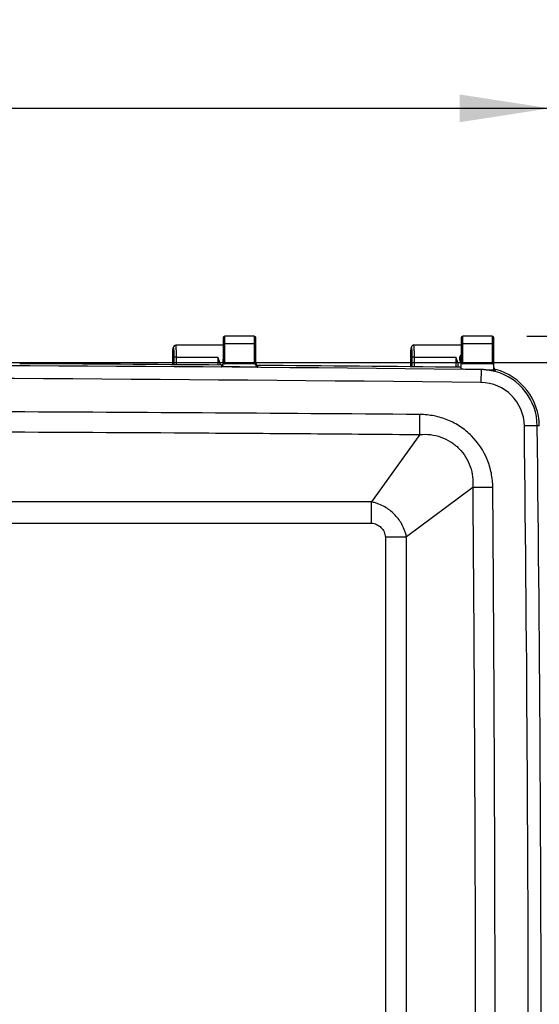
# Model space of a CAD drawing. Header units: inches. Extents: x 2 to 86, y 2 to 66.
# Tile 7 of 34: x 25.8 to 31.8, y 27 to 38.3. Entities that reach past the tile are written whole.
import ezdxf

# ---------------------------------------------------------------- set-up
doc = ezdxf.new("R2010")
doc.units = ezdxf.units.IN
doc.header["$LTSCALE"] = 8
doc.header["$MEASUREMENT"] = 0
doc.layers.add('DIMENSIONS', color=140, linetype='Continuous', lineweight=25)
doc.styles.add('SLDTEXTSTYLE0', font='TXT', dxfattribs={"width": 0.7})
doc.dimstyles.new('SLDDIMSTYLE0', dxfattribs={"dimtxt": 0.679688, "dimasz": 1.04, "dimexe": 0, "dimexo": 0.0625, "dimgap": 0.169922, "dimtad": 0, "dimtih": 1, "dimtoh": 1, "dimrnd": 1e-09, "dimzin": 12, "dimdsep": 46, "dimtxsty": 'SLDTEXTSTYLE0', "dimsah": 1, "dimcen": 0.09, "dimadec": 0, "dimazin": 3, "dimtfac": 1, "dimtofl": 0, "dimtmove": 0, "dimatfit": 3, "dimfxl": 0, "dimfrac": 2, "dimtolj": 1, "dimtzin": 12, "dimarcsym": 0})

# ---------------------------------------------------------------- blocks, each defined once
blk = doc.blocks.new('_D_3')
at = {"layer": 'DIMENSIONS'}
for p, q in [((21.273, 34.366), (35.129, 34.366)), ((34.129, 34.366), (34.129, 26.618)), ((32.836, 25.386), (32.608, 25.386)), ((32.608, 25.386), (32.608, 24.306)), ((35.421, 25.386), (35.65, 25.386)), ((35.65, 25.386), (35.65, 24.306)), ((32.608, 24.306), (32.836, 24.306)), ((35.65, 24.306), (35.421, 24.306)), ((34.129, 16.947), (34.129, 24.153)), ((21.78, 16.947), (35.129, 16.947))]:
    blk.add_line(p, q, dxfattribs=at)
for points in [[(34.129, 34.366), (33.969, 33.326), (34.289, 33.326)], [(34.129, 16.947), (34.289, 17.987), (33.969, 17.987)]]:
    blk.add_solid(points, dxfattribs=at)
at = {"layer": 'DIMENSIONS', "char_height": 0.6667, "attachment_point": 1, "style": 'SLDTEXTSTYLE0'}
for s, insert in [('17.42', (32.836, 26.397)), ('442.5', (32.836, 25.165))]:
    blk.add_mtext(s, dxfattribs=dict(at, insert=insert))
blk = doc.blocks.new('_D_4')
at = {"layer": 'DIMENSIONS'}
for p, q in [((31.633, 34.67), (38.798, 34.67)), ((37.798, 34.67), (37.798, 26.618)), ((36.505, 25.386), (36.277, 25.386)), ((36.277, 25.386), (36.277, 24.306)), ((39.091, 25.386), (39.319, 25.386)), ((39.319, 25.386), (39.319, 24.306)), ((36.277, 24.306), (36.505, 24.306)), ((39.319, 24.306), (39.091, 24.306)), ((37.798, 15.947), (37.798, 24.153)), ((20.723, 15.947), (38.798, 15.947))]:
    blk.add_line(p, q, dxfattribs=at)
for points in [[(37.798, 34.67), (37.638, 33.63), (37.958, 33.63)], [(37.798, 15.947), (37.958, 16.987), (37.638, 16.987)]]:
    blk.add_solid(points, dxfattribs=at)
at = {"layer": 'DIMENSIONS', "char_height": 0.6667, "attachment_point": 1, "style": 'SLDTEXTSTYLE0'}
for s, insert in [('18.72', (36.505, 26.397)), ('475.6', (36.505, 25.165))]:
    blk.add_mtext(s, dxfattribs=dict(at, insert=insert))
blk = doc.blocks.new('_D_5')
at = {"layer": 'DIMENSIONS'}
for p, q in [((8.749, 26.06), (8.749, 38.301)), ((31.897, 26.06), (31.897, 38.301)), ((8.749, 37.301), (18.606, 37.301)), ((19.527, 37.301), (19.299, 37.301)), ((19.299, 37.301), (19.299, 36.221)), ((22.112, 37.301), (22.34, 37.301)), ((22.34, 37.301), (22.34, 36.221)), ((31.897, 37.301), (23.033, 37.301)), ((19.299, 36.221), (19.527, 36.221)), ((22.34, 36.221), (22.112, 36.221))]:
    blk.add_line(p, q, dxfattribs=at)
for points in [[(8.749, 37.301), (9.789, 37.141), (9.789, 37.461)], [(31.897, 37.301), (30.857, 37.461), (30.857, 37.141)]]:
    blk.add_solid(points, dxfattribs=at)
at = {"layer": 'DIMENSIONS', "char_height": 0.6667, "attachment_point": 1, "style": 'SLDTEXTSTYLE0'}
for s, insert in [('23.15', (19.527, 38.313)), ('588.0', (19.527, 37.08))]:
    blk.add_mtext(s, dxfattribs=dict(at, insert=insert))

msp = doc.modelspace()

# ---------------------------------------------------------------- linework, layer by layer
for p, q in [((28.123, 34.65), (28.123, 34.569)), ((28.123, 34.569), (28.123, 34.406)), ((28.483, 34.67), (28.143, 34.67)), ((28.143, 34.583), (28.143, 34.67)), ((28.143, 34.351), (28.143, 34.583)), ((28.483, 34.583), (28.143, 34.583)), ((28.483, 34.67), (28.483, 34.583)), ((28.483, 34.583), (28.483, 34.351)), ((28.503, 34.569), (28.503, 34.65)), ((28.503, 34.406), (28.503, 34.569)), ((30.873, 34.65), (30.873, 34.569)), ((30.873, 34.569), (30.873, 34.406)), ((31.233, 34.67), (30.893, 34.67)), ((30.893, 34.583), (30.893, 34.67)), ((30.893, 34.351), (30.893, 34.583)), ((31.233, 34.583), (30.893, 34.583)), ((31.233, 34.67), (31.233, 34.583)), ((31.233, 34.583), (31.233, 34.351)), ((31.253, 34.569), (31.253, 34.65)), ((31.253, 34.406), (31.253, 34.569)), ((27.548, 34.536), (27.548, 34.34)), ((27.578, 34.566), (27.577, 34.563)), ((28.123, 34.566), (27.578, 34.566)), ((30.298, 34.536), (30.298, 34.316)), ((30.329, 34.564), (30.313, 34.563)), ((30.329, 34.563), (30.328, 34.566)), ((30.873, 34.566), (30.328, 34.566)), ((27.541, 34.34), (27.541, 34.424)), ((27.554, 34.424), (27.555, 34.34)), ((27.584, 34.427), (28.061, 34.427)), ((27.585, 34.34), (27.584, 34.427)), ((28.061, 34.427), (28.061, 34.336)), ((28.123, 34.339), (28.123, 34.406)), ((28.483, 34.351), (28.143, 34.351)), ((28.503, 34.335), (28.503, 34.406)), ((30.291, 34.316), (30.291, 34.424)), ((30.304, 34.424), (30.305, 34.316)), ((30.334, 34.427), (30.811, 34.427)), ((30.335, 34.316), (30.334, 34.427)), ((30.811, 34.427), (30.811, 34.311)), ((30.873, 34.287), (30.873, 34.406)), ((31.233, 34.351), (30.893, 34.351)), ((31.253, 34.28), (31.253, 34.406)), ((28.103, 34.336), (28.103, 34.316)), ((28.523, 34.312), (28.523, 34.333)), ((30.841, 34.311), (30.841, 34.335)), ((30.842, 34.311), (30.841, 34.335)), ((31.104, 34.284), (31.102, 34.135)), ((31.253, 34.278), (31.177, 34.278)), ((31.268, 34.286), (31.268, 34.286)), ((31.753, 33.635), (31.604, 33.633)), ((31.777, 33.635), (31.753, 33.635)), ((30.396, 33.534), (29.837, 32.756)), ((31.007, 32.921), (30.243, 32.351))]:
    msp.add_line(p, q)
at = {"flags": 128}
for points in [[(28.143, 34.583), (28.139, 34.582), (28.135, 34.582), (28.132, 34.58), (28.129, 34.579), (28.126, 34.577), (28.124, 34.575), (28.123, 34.572), (28.123, 34.569)], [(28.503, 34.569), (28.502, 34.572), (28.501, 34.575), (28.5, 34.577), (28.497, 34.579), (28.494, 34.58), (28.491, 34.582), (28.487, 34.582), (28.483, 34.583)], [(30.893, 34.583), (30.889, 34.582), (30.885, 34.582), (30.882, 34.58), (30.879, 34.579), (30.876, 34.577), (30.874, 34.575), (30.873, 34.572), (30.873, 34.569)], [(31.253, 34.569), (31.252, 34.572), (31.251, 34.575), (31.25, 34.577), (31.247, 34.579), (31.244, 34.58), (31.241, 34.582), (31.237, 34.582), (31.233, 34.583)], [(30.896, 34.287), (30.883, 34.287), (30.873, 34.287)], [(31.268, 34.262), (31.268, 34.275), (31.268, 34.286)]]:
    msp.add_lwpolyline(points, dxfattribs=at)
for centre, radius, start, end in [((28.143, 34.65), 0.02, 90, 180), ((28.483, 34.65), 0.02, 0, 90), ((30.893, 34.65), 0.02, 90, 180), ((31.233, 34.65), 0.02, 0, 90), ((20.315, -955.246), 989.589, 89.387378, 90.623739), ((20.315, -955.246), 989.613, 89.549107, 89.684001), ((20.315, -955.246), 989.613, 89.388715, 89.52478), ((31.096, 33.627), 0.656, 74.8495, 82.9395), ((31.096, 33.627), 0.657, 0.6754, 74.8891), ((31.096, 33.627), 0.681, 0.6754, 74.9693), ((20.315, -955.246), 989.44, 89.375345, 90.623739), ((31.096, 33.627), 0.508, 0.6754, 89.3753), ((-644.761, 25.66), 676.412, 359.324637, 0.675363), ((-644.761, 25.66), 676.561, 359.324637, 0.675363)]:
    msp.add_arc(centre, radius, start, end)
for points, knots in [([(27.541, 34.424), (27.541, 34.426), (27.541, 34.43), (27.541, 34.438), (27.541, 34.448), (27.542, 34.458), (27.542, 34.47), (27.542, 34.486), (27.543, 34.503), (27.544, 34.517), (27.545, 34.525), (27.546, 34.53), (27.546, 34.533), (27.547, 34.536), (27.547, 34.536), (27.548, 34.536)], [0, 0, 0, 0, 0.032603, 0.074266, 0.12501, 0.197657, 0.25001, 0.353557, 0.499799, 0.610565, 0.749743, 0.784, 0.837154, 0.90918, 1, 1, 1, 1]), ([(27.578, 34.566), (27.57, 34.566), (27.562, 34.563), (27.551, 34.552), (27.548, 34.544), (27.548, 34.536)], [0, 0, 0, 0, 0.5, 0.5, 1, 1, 1, 1]), ([(27.548, 34.536), (27.548, 34.536), (27.548, 34.536), (27.549, 34.536), (27.549, 34.534), (27.55, 34.532), (27.55, 34.527), (27.551, 34.519), (27.552, 34.506), (27.553, 34.489), (27.554, 34.473), (27.554, 34.458), (27.554, 34.446), (27.554, 34.434), (27.554, 34.426), (27.554, 34.424)], [0, 0, 0, 0, 0.032616, 0.074335, 0.125174, 0.197784, 0.25031, 0.352301, 0.500211, 0.607802, 0.750029, 0.802726, 0.875033, 0.963404, 1, 1, 1, 1]), ([(27.584, 34.427), (27.584, 34.446), (27.584, 34.465), (27.583, 34.498), (27.583, 34.514), (27.581, 34.552), (27.579, 34.566), (27.578, 34.566)], [0, 0, 0, 0, 0.25, 0.25, 0.5, 0.5, 1, 1, 1, 1]), ([(30.291, 34.424), (30.291, 34.425), (30.291, 34.429), (30.291, 34.436), (30.291, 34.446), (30.292, 34.457), (30.292, 34.471), (30.292, 34.481), (30.293, 34.488), (30.293, 34.489), (30.293, 34.49), (30.293, 34.491), (30.293, 34.493), (30.293, 34.497), (30.294, 34.512), (30.295, 34.526), (30.296, 34.533), (30.297, 34.535), (30.297, 34.536), (30.297, 34.536), (30.298, 34.536), (30.298, 34.536)], [0, 0, 0, 0, 0.019603, 0.0613, 0.125114, 0.189012, 0.250229, 0.375241, 0.385694, 0.394818, 0.400355, 0.403367, 0.406541, 0.437841, 0.50043, 0.749576, 0.874698, 0.911892, 0.94908, 0.974538, 1, 1, 1, 1]), ([(30.328, 34.566), (30.327, 34.566), (30.324, 34.566), (30.321, 34.566), (30.318, 34.565), (30.316, 34.564), (30.313, 34.563), (30.311, 34.561), (30.309, 34.56), (30.308, 34.559), (30.306, 34.557), (30.303, 34.553), (30.3, 34.548), (30.298, 34.542), (30.298, 34.538), (30.298, 34.536)], [0, 0, 0, 0, 0.07301, 0.141747, 0.206172, 0.266234, 0.321903, 0.373171, 0.420056, 0.462586, 0.500792, 0.625493, 0.750384, 0.875226, 1, 1, 1, 1]), ([(30.298, 34.536), (30.298, 34.536), (30.298, 34.536), (30.298, 34.536), (30.299, 34.535), (30.3, 34.532), (30.3, 34.527), (30.301, 34.522), (30.301, 34.517), (30.301, 34.517), (30.301, 34.516), (30.301, 34.516), (30.302, 34.514), (30.302, 34.511), (30.302, 34.501), (30.303, 34.487), (30.304, 34.471), (30.304, 34.458), (30.304, 34.447), (30.304, 34.435), (30.304, 34.427), (30.304, 34.424)], [0, 0, 0, 0, 0.019331, 0.061039, 0.125145, 0.188962, 0.250265, 0.375231, 0.38502, 0.394304, 0.400043, 0.403187, 0.406513, 0.43779, 0.500322, 0.649008, 0.750055, 0.802859, 0.875035, 0.947948, 1, 1, 1, 1]), ([(30.334, 34.427), (30.334, 34.442), (30.334, 34.474), (30.332, 34.52), (30.331, 34.549), (30.33, 34.562), (30.329, 34.563), (30.329, 34.563)], [0, 0, 0, 0, 0.22398, 0.48769, 0.790984, 0.95838, 1, 1, 1, 1]), ([(30.873, 34.456), (30.868, 34.45), (30.86, 34.44), (30.856, 34.423), (30.855, 34.41), (30.856, 34.397), (30.86, 34.381), (30.868, 34.371), (30.873, 34.365)], [0, 0, 0, 0, 0.239996, 0.36983, 0.499957, 0.630145, 0.760078, 1, 1, 1, 1]), ([(27.584, 34.427), (27.577, 34.427), (27.569, 34.427), (27.558, 34.426), (27.555, 34.425), (27.554, 34.424)], [0, 0, 0, 0, 0.5, 0.5, 1, 1, 1, 1]), ([(28.091, 34.335), (28.091, 34.336), (28.091, 34.34), (28.09, 34.345), (28.089, 34.351), (28.088, 34.357), (28.086, 34.363), (28.084, 34.37), (28.082, 34.377), (28.078, 34.387), (28.074, 34.398), (28.068, 34.412), (28.064, 34.422), (28.061, 34.427)], [0, 0, 0, 0, 0.054596, 0.112605, 0.17407, 0.239027, 0.307507, 0.379535, 0.455134, 0.555787, 0.680142, 0.828211, 1, 1, 1, 1]), ([(28.123, 34.358), (28.123, 34.357), (28.123, 34.355), (28.122, 34.353), (28.122, 34.35), (28.121, 34.348), (28.12, 34.347), (28.119, 34.345), (28.118, 34.343), (28.115, 34.34), (28.111, 34.338), (28.107, 34.336), (28.104, 34.336), (28.103, 34.336)], [0, 0, 0, 0, 0.095791, 0.18362, 0.263504, 0.335435, 0.399413, 0.455458, 0.503615, 0.649346, 0.778463, 0.893974, 1, 1, 1, 1]), ([(28.123, 34.406), (28.123, 34.399), (28.123, 34.392), (28.125, 34.379), (28.127, 34.372), (28.131, 34.362), (28.133, 34.357), (28.138, 34.352), (28.141, 34.351), (28.143, 34.351)], [0, 0, 0, 0, 0.25, 0.25, 0.5, 0.5, 0.75, 0.75, 1, 1, 1, 1]), ([(28.483, 34.351), (28.485, 34.351), (28.488, 34.352), (28.493, 34.357), (28.495, 34.362), (28.499, 34.372), (28.5, 34.379), (28.502, 34.392), (28.503, 34.399), (28.503, 34.406)], [0, 0, 0, 0, 0.25, 0.25, 0.5, 0.5, 0.75, 0.75, 1, 1, 1, 1]), ([(28.503, 34.354), (28.503, 34.353), (28.503, 34.351), (28.504, 34.348), (28.504, 34.346), (28.505, 34.344), (28.506, 34.342), (28.507, 34.34), (28.509, 34.338), (28.512, 34.336), (28.515, 34.334), (28.519, 34.333), (28.521, 34.333), (28.523, 34.333)], [0, 0, 0, 0, 0.110334, 0.210053, 0.299172, 0.377715, 0.445716, 0.503231, 0.563645, 0.688996, 0.801737, 0.904324, 1, 1, 1, 1]), ([(30.334, 34.427), (30.327, 34.427), (30.319, 34.427), (30.308, 34.426), (30.305, 34.425), (30.304, 34.424)], [0, 0, 0, 0, 0.5, 0.5, 1, 1, 1, 1]), ([(30.841, 34.335), (30.841, 34.336), (30.841, 34.34), (30.84, 34.345), (30.839, 34.351), (30.838, 34.357), (30.836, 34.363), (30.834, 34.37), (30.832, 34.377), (30.828, 34.387), (30.824, 34.398), (30.818, 34.412), (30.814, 34.422), (30.811, 34.427)], [0, 0, 0, 0, 0.054596, 0.112605, 0.17407, 0.239027, 0.307507, 0.379535, 0.455134, 0.555787, 0.680142, 0.828211, 1, 1, 1, 1]), ([(30.873, 34.385), (30.872, 34.387), (30.868, 34.391), (30.866, 34.4), (30.865, 34.41), (30.866, 34.421), (30.868, 34.43), (30.872, 34.434), (30.873, 34.436)], [0, 0, 0, 0, 0.120904, 0.314963, 0.500181, 0.685468, 0.879171, 1, 1, 1, 1]), ([(30.873, 34.406), (30.873, 34.399), (30.873, 34.392), (30.875, 34.379), (30.877, 34.372), (30.881, 34.362), (30.883, 34.357), (30.888, 34.352), (30.891, 34.351), (30.893, 34.351)], [0, 0, 0, 0, 0.25, 0.25, 0.5, 0.5, 0.75, 0.75, 1, 1, 1, 1]), ([(31.233, 34.351), (31.235, 34.351), (31.238, 34.352), (31.243, 34.357), (31.245, 34.362), (31.249, 34.372), (31.25, 34.379), (31.252, 34.392), (31.253, 34.399), (31.253, 34.406)], [0, 0, 0, 0, 0.25, 0.25, 0.5, 0.5, 0.75, 0.75, 1, 1, 1, 1]), ([(28.103, 34.316), (28.103, 34.316), (28.104, 34.316), (28.106, 34.316), (28.108, 34.317), (28.11, 34.317), (28.114, 34.32), (28.117, 34.323), (28.12, 34.327), (28.122, 34.33), (28.123, 34.334), (28.123, 34.337), (28.123, 34.339)], [0, 0, 0, 0, 0.036086, 0.07294, 0.111248, 0.164676, 0.223402, 0.452952, 0.564998, 0.693681, 0.827359, 1, 1, 1, 1]), ([(28.503, 34.335), (28.503, 34.334), (28.503, 34.332), (28.503, 34.33), (28.504, 34.328), (28.505, 34.326), (28.506, 34.322), (28.508, 34.319), (28.511, 34.317), (28.514, 34.315), (28.517, 34.313), (28.52, 34.312), (28.522, 34.312), (28.523, 34.312)], [0, 0, 0, 0, 0.098569, 0.183332, 0.254294, 0.311453, 0.463954, 0.591115, 0.694435, 0.785123, 0.864672, 0.935244, 1, 1, 1, 1]), ([(31.177, 34.278), (31.174, 34.278), (31.168, 34.279), (31.159, 34.28), (31.15, 34.281), (31.137, 34.283), (31.122, 34.284), (31.11, 34.284), (31.104, 34.284)], [0, 0, 0, 0, 0.123502, 0.2485567, 0.3752482, 0.5036579, 0.7510343, 1, 1, 1, 1]), ([(31.253, 34.307), (31.253, 34.306), (31.253, 34.304), (31.253, 34.302), (31.254, 34.3), (31.255, 34.298), (31.256, 34.296), (31.256, 34.295), (31.257, 34.293), (31.259, 34.291), (31.261, 34.289), (31.264, 34.287), (31.267, 34.286), (31.268, 34.286)], [0, 0, 0, 0, 0.1093755, 0.2084741, 0.2973042, 0.3758781, 0.444214, 0.5023409, 0.5766638, 0.6454401, 0.7761868, 0.8937217, 1, 1, 1, 1]), ([(31.268, 34.26), (31.267, 34.26), (31.266, 34.261), (31.264, 34.261), (31.261, 34.263), (31.257, 34.266), (31.255, 34.271), (31.253, 34.275), (31.253, 34.277), (31.253, 34.278)], [0, 0, 0, 0, 0.082713, 0.165927, 0.250529, 0.49921, 0.748636, 0.873736, 1, 1, 1, 1]), ([(30.398, 33.765), (29.558, 33.772), (28.719, 33.778), (27.04, 33.789), (26.2, 33.793), (23.681, 33.804), (22.002, 33.807), (18.644, 33.807), (16.964, 33.804), (14.446, 33.793), (13.606, 33.789), (11.927, 33.778), (11.087, 33.772), (10.248, 33.765)], [0, 0, 0, 0, 0.125, 0.125, 0.25, 0.25, 0.5, 0.5, 0.75, 0.75, 0.875, 0.875, 1, 1, 1, 1]), ([(30.396, 33.534), (30.396, 33.562), (30.397, 33.598), (30.397, 33.677), (30.398, 33.721), (30.398, 33.765)], [0, 0, 0, 0, 0.5, 0.5, 1, 1, 1, 1]), ([(31.239, 32.923), (31.239, 32.977), (31.233, 33.033), (31.212, 33.141), (31.196, 33.194), (31.134, 33.347), (31.071, 33.44), (30.955, 33.558), (30.912, 33.593), (30.82, 33.654), (30.771, 33.68), (30.669, 33.722), (30.616, 33.738), (30.508, 33.759), (30.453, 33.765), (30.398, 33.765)], [0, 0, 0, 0, 0.125, 0.125, 0.25, 0.25, 0.5, 0.5, 0.625, 0.625, 0.75, 0.75, 0.875, 0.875, 1, 1, 1, 1]), ([(10.25, 33.534), (10.459, 33.536), (10.669, 33.538), (11.089, 33.541), (11.299, 33.543), (11.929, 33.547), (12.348, 33.55), (13.607, 33.558), (14.447, 33.562), (16.965, 33.573), (18.644, 33.576), (22.002, 33.576), (23.681, 33.573), (26.199, 33.562), (27.038, 33.558), (28.298, 33.55), (28.717, 33.547), (29.347, 33.543), (29.557, 33.541), (29.977, 33.538), (30.187, 33.536), (30.396, 33.534)], [0, 0, 0, 0, 0.03125, 0.03125, 0.0625, 0.0625, 0.125, 0.125, 0.25, 0.25, 0.5, 0.5, 0.75, 0.75, 0.875, 0.875, 0.9375, 0.9375, 0.96875, 0.96875, 1, 1, 1, 1]), ([(30.396, 33.534), (30.437, 33.538), (30.478, 33.538), (30.56, 33.528), (30.601, 33.519), (30.679, 33.491), (30.716, 33.473), (30.787, 33.429), (30.819, 33.403), (30.907, 33.315), (30.952, 33.243), (30.992, 33.125), (31.001, 33.085), (31.011, 33.003), (31.011, 32.961), (31.007, 32.921)], [0, 0, 0, 0, 0.125, 0.125, 0.25, 0.25, 0.375, 0.375, 0.5, 0.5, 0.75, 0.75, 0.875, 0.875, 1, 1, 1, 1]), ([(31.239, 32.923), (31.195, 32.922), (31.151, 32.922), (31.071, 32.921), (31.035, 32.921), (31.007, 32.921)], [0, 0, 0, 0, 0.5, 0.5, 1, 1, 1, 1]), ([(31.007, 32.921), (31.008, 32.883), (31.008, 32.845), (31.009, 32.77), (31.009, 32.732), (31.01, 32.618), (31.01, 32.543), (31.012, 32.316), (31.013, 32.164), (31.017, 31.711), (31.019, 31.408), (31.024, 30.501), (31.028, 29.896), (31.035, 28.08), (31.038, 26.87), (31.038, 24.45), (31.035, 23.24), (31.028, 21.425), (31.024, 20.82), (31.019, 19.912), (31.017, 19.61), (31.013, 19.156), (31.012, 19.005), (31.01, 18.778), (31.01, 18.702), (31.009, 18.589), (31.009, 18.551), (31.008, 18.475), (31.008, 18.437), (31.007, 18.4)], [0, 0, 0, 0, 0.007812, 0.007812, 0.015625, 0.015625, 0.03125, 0.03125, 0.0625, 0.0625, 0.125, 0.125, 0.25, 0.25, 0.5, 0.5, 0.75, 0.75, 0.875, 0.875, 0.9375, 0.9375, 0.96875, 0.96875, 0.984375, 0.984375, 0.992188, 0.992188, 1, 1, 1, 1]), ([(31.239, 18.398), (31.241, 18.549), (31.242, 18.701), (31.244, 19.003), (31.245, 19.155), (31.248, 19.608), (31.25, 19.911), (31.255, 20.819), (31.258, 21.424), (31.265, 23.24), (31.267, 24.45), (31.267, 26.871), (31.265, 28.081), (31.258, 29.897), (31.255, 30.502), (31.25, 31.41), (31.248, 31.712), (31.245, 32.166), (31.244, 32.317), (31.242, 32.62), (31.241, 32.771), (31.239, 32.923)], [0, 0, 0, 0, 0.03125, 0.03125, 0.0625, 0.0625, 0.125, 0.125, 0.25, 0.25, 0.5, 0.5, 0.75, 0.75, 0.875, 0.875, 0.9375, 0.9375, 0.96875, 0.96875, 1, 1, 1, 1]), ([(29.837, 32.756), (29.737, 32.756), (29.638, 32.756), (29.44, 32.756), (29.341, 32.756), (29.044, 32.756), (28.846, 32.756), (28.251, 32.756), (27.855, 32.756), (26.666, 32.756), (25.873, 32.756), (23.494, 32.756), (21.909, 32.756), (18.737, 32.756), (17.152, 32.756), (14.773, 32.756), (13.98, 32.756), (12.791, 32.756), (12.395, 32.756), (11.8, 32.756), (11.602, 32.756), (11.305, 32.756), (11.205, 32.756), (11.007, 32.756), (10.909, 32.756), (10.809, 32.756)], [0, 0, 0, 0, 0.015625, 0.015625, 0.03125, 0.03125, 0.0625, 0.0625, 0.125, 0.125, 0.25, 0.25, 0.5, 0.5, 0.75, 0.75, 0.875, 0.875, 0.9375, 0.9375, 0.96875, 0.96875, 0.984375, 0.984375, 1, 1, 1, 1]), ([(29.838, 32.51), (29.838, 32.557), (29.838, 32.604), (29.837, 32.688), (29.837, 32.726), (29.837, 32.756)], [0, 0, 0, 0, 0.5, 0.5, 1, 1, 1, 1]), ([(30.243, 32.351), (30.239, 32.368), (30.235, 32.383), (30.227, 32.411), (30.222, 32.424), (30.207, 32.462), (30.196, 32.484), (30.173, 32.526), (30.16, 32.545), (30.132, 32.581), (30.117, 32.598), (30.085, 32.63), (30.068, 32.645), (30.031, 32.673), (30.012, 32.686), (29.97, 32.71), (29.947, 32.721), (29.91, 32.736), (29.897, 32.74), (29.869, 32.749), (29.854, 32.753), (29.837, 32.756)], [0, 0, 0, 0, 0.0625, 0.0625, 0.125, 0.125, 0.25, 0.25, 0.375, 0.375, 0.5, 0.5, 0.625, 0.625, 0.75, 0.75, 0.875, 0.875, 0.9375, 0.9375, 1, 1, 1, 1]), ([(10.808, 32.51), (11.601, 32.51), (12.394, 32.51), (13.98, 32.51), (14.772, 32.51), (17.151, 32.51), (18.737, 32.51), (21.909, 32.51), (23.495, 32.51), (25.873, 32.51), (26.666, 32.51), (28.252, 32.51), (29.045, 32.51), (29.838, 32.51)], [0, 0, 0, 0, 0.125, 0.125, 0.25, 0.25, 0.5, 0.5, 0.75, 0.75, 0.875, 0.875, 1, 1, 1, 1]), ([(29.838, 32.51), (29.848, 32.51), (29.858, 32.508), (29.878, 32.504), (29.888, 32.5), (29.916, 32.487), (29.933, 32.475), (29.962, 32.446), (29.975, 32.429), (29.988, 32.401), (29.991, 32.391), (29.996, 32.371), (29.998, 32.361), (29.998, 32.351)], [0, 0, 0, 0, 0.125, 0.125, 0.25, 0.25, 0.5, 0.5, 0.75, 0.75, 0.875, 0.875, 1, 1, 1, 1]), ([(29.998, 32.351), (29.998, 32.211), (29.998, 32.072), (29.998, 31.793), (29.998, 31.654), (29.999, 31.236), (29.999, 30.957), (29.999, 30.121), (30, 29.563), (30, 27.89), (30.001, 26.775), (30.001, 24.545), (30, 23.43), (30, 21.758), (29.999, 21.2), (29.999, 20.364), (29.999, 20.085), (29.998, 19.667), (29.998, 19.528), (29.998, 19.249), (29.998, 19.109), (29.998, 18.97)], [0, 0, 0, 0, 0.03125, 0.03125, 0.0625, 0.0625, 0.125, 0.125, 0.25, 0.25, 0.5, 0.5, 0.75, 0.75, 0.875, 0.875, 0.9375, 0.9375, 0.96875, 0.96875, 1, 1, 1, 1]), ([(29.998, 32.351), (30.044, 32.351), (30.091, 32.351), (30.175, 32.351), (30.213, 32.351), (30.243, 32.351)], [0, 0, 0, 0, 0.5, 0.5, 1, 1, 1, 1]), ([(30.243, 18.97), (30.243, 18.988), (30.243, 19.005), (30.243, 19.04), (30.243, 19.057), (30.243, 19.109), (30.243, 19.144), (30.243, 19.249), (30.243, 19.318), (30.243, 19.527), (30.243, 19.667), (30.243, 20.085), (30.243, 20.364), (30.243, 21.2), (30.243, 21.758), (30.243, 23.43), (30.243, 24.545), (30.243, 26.775), (30.243, 27.89), (30.243, 29.563), (30.243, 30.121), (30.243, 30.957), (30.243, 31.236), (30.243, 31.654), (30.243, 31.793), (30.243, 32.002), (30.243, 32.072), (30.243, 32.176), (30.243, 32.211), (30.243, 32.264), (30.243, 32.281), (30.243, 32.316), (30.243, 32.333), (30.243, 32.351)], [0, 0, 0, 0, 0.003906, 0.003906, 0.007813, 0.007813, 0.015625, 0.015625, 0.03125, 0.03125, 0.0625, 0.0625, 0.125, 0.125, 0.25, 0.25, 0.5, 0.5, 0.75, 0.75, 0.875, 0.875, 0.9375, 0.9375, 0.96875, 0.96875, 0.984375, 0.984375, 0.992188, 0.992188, 0.996094, 0.996094, 1, 1, 1, 1])]:
    msp.add_open_spline(points, degree=3, knots=knots)
for points in [[(27.548, 34.536), (27.548, 34.536), (27.548, 34.536), (27.548, 34.536)], [(28.103, 34.336), (28.103, 34.336), (28.103, 34.336), (28.103, 34.336)], [(28.523, 34.312), (28.383, 34.313), (28.243, 34.315), (28.103, 34.316)], [(28.523, 34.333), (28.523, 34.333), (28.523, 34.333), (28.523, 34.333)], [(31.104, 34.284), (31.034, 34.285), (30.965, 34.286), (30.896, 34.287)], [(31.253, 34.281), (31.253, 34.277), (31.256, 34.268), (31.263, 34.263), (31.268, 34.262)], [(31.253, 34.28), (31.253, 34.279), (31.253, 34.279), (31.253, 34.278)], [(31.268, 34.286), (31.269, 34.285), (31.271, 34.285), (31.273, 34.285)], [(31.268, 34.26), (31.268, 34.261), (31.268, 34.261), (31.268, 34.262)]]:
    msp.add_open_spline(points, degree=3)
at = {"layer": 'DIMENSIONS'}
msp.add_line((20.873, 34.366), (32.205, 34.366), dxfattribs=at)

# ---------------------------------------------------------------- dimensions: what is measured, and where the dimension line sits
for base, p1, p2, angle, picture, middle in [((8.749, 37.301), (31.897, 25.66), (8.749, 25.66), 0, '_D_5', (20.819, 37.301)), ((37.798, 34.67), (20.323, 15.947), (31.233, 34.67), 90, '_D_4', (37.798, 25.386)), ((34.129, 16.947), (20.873, 34.366), (21.38, 16.947), 90, '_D_3', (34.129, 25.386))]:
    dim = msp.add_linear_dim(base=base, p1=p1, p2=p2, angle=angle, dimstyle='SLDDIMSTYLE0', dxfattribs=at)
    dim.commit()
    dim.dimension.update_dxf_attribs({"geometry": picture, "text_midpoint": middle, "dimtype": 160})

doc.saveas('drawing.dxf')
